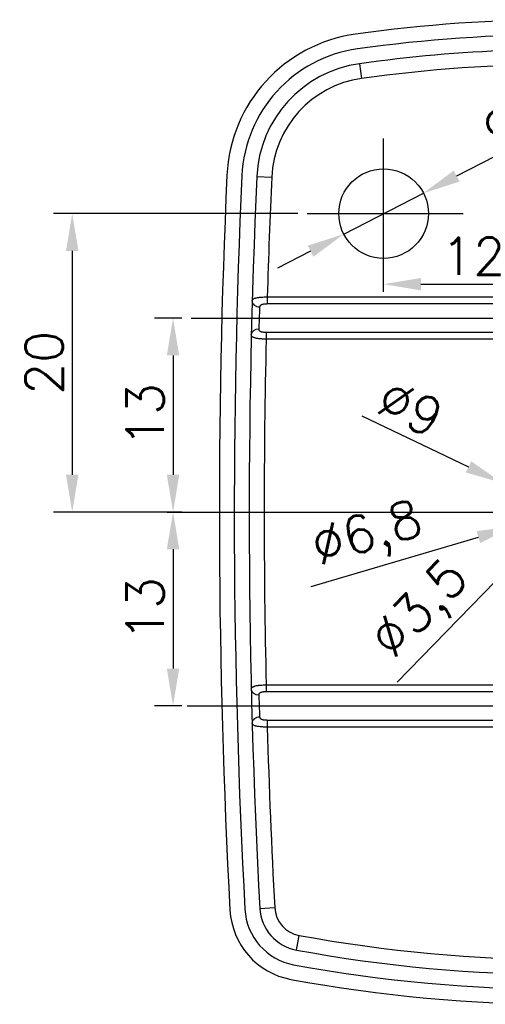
# Model space of a CAD drawing. Header units: millimetres. Extents: x 2231 to 2679, y -254 to 427.
# Tile 7 of 19: x 2572 to 2604, y -124 to -58. Entities that reach past the tile are written whole.
import ezdxf

# ---------------------------------------------------------------- set-up
doc = ezdxf.new("R2010")
doc.units = ezdxf.units.MM
doc.header["$LTSCALE"] = 1.8
doc.header["$MEASUREMENT"] = 0
doc.linetypes.add('CENTER2', pattern=[28.575, 19.05, -3.175, 3.175, -3.175])
for name, color, linetype in [('1轮廓实线层', 7, 'Continuous'), ('3中心线层', 1, 'CENTER2'), ('7标注层', 4, 'Continuous')]:
    doc.layers.add(name, color=color, linetype=linetype)
doc.styles.get("Standard").update_dxf_attribs({"font": 'txt.shx'})
doc.dimstyles.new('ISO-25', dxfattribs={"dimtxt": 2.5, "dimasz": 2.5, "dimexe": 1.25, "dimexo": 0.625, "dimtad": 1, "dimtxsty": 'Standard', "dimcen": 2.5, "dimadec": 0, "dimazin": 0, "dimtfac": 1, "dimtmove": 0, "dimatfit": 3, "dimfxl": 1, "dimarcsym": 0})

# ---------------------------------------------------------------- blocks, each defined once
blk = doc.blocks.new('*D62')
at = {"layer": '7标注层', "color": 0, "lineweight": -2}
for p, q in [((2608.624, -64.69), (2601.586, -68.315)), ((2594.03, -72.208), (2599.364, -69.46)), ((2591.807, -73.353), (2589.585, -74.497))]:
    blk.add_line(p, q, dxfattribs=at)
at = {"layer": '7标注层', "color": 0}
for points in [[(2601.395, -67.945), (2601.777, -68.686), (2599.364, -69.46)], [(2591.998, -73.723), (2591.616, -72.982), (2594.03, -72.208)]]:
    blk.add_solid(points, dxfattribs=at)
at = {"layer": 'Defpoints', "color": 0}
for p in [(2599.364, -69.46), (2594.03, -72.208)]:
    blk.add_point(p, dxfattribs=at)
at = {"layer": '7标注层', "color": 0, "insert": (2605.358, -64.263), "char_height": 2.5, "attachment_point": 5, "rotation": 27.25337}
blk.add_mtext('%%c6', dxfattribs=at)
blk = doc.blocks.new('*D63')
at = {"layer": '7标注层', "color": 0, "lineweight": -2}
for p, q in [((2611.66, -87.788), (2613.403, -85.996)), ((2609.917, -89.58), (2607.476, -92.088)), ((2597.598, -102.243), (2605.733, -93.88))]:
    blk.add_line(p, q, dxfattribs=at)
at = {"layer": '7标注层', "color": 0}
for points in [[(2611.361, -87.497), (2611.959, -88.078), (2609.917, -89.58)], [(2606.032, -94.171), (2605.434, -93.59), (2607.476, -92.088)]]:
    blk.add_solid(points, dxfattribs=at)
at = {"layer": 'Defpoints', "color": 0}
for p in [(2609.917, -89.58), (2607.476, -92.088)]:
    blk.add_point(p, dxfattribs=at)
at = {"layer": '7标注层', "color": 0, "insert": (2599.301, -97.505), "char_height": 2.5, "attachment_point": 5, "rotation": 45.78983}
blk.add_mtext('%%c3,5', dxfattribs=at)
blk = doc.blocks.new('*D64')
at = {"layer": '7标注层', "color": 0, "lineweight": -2}
for p, q in [((2614.353, -89.155), (2616.749, -88.443)), ((2611.956, -89.866), (2605.437, -91.802)), ((2591.857, -95.834), (2603.041, -92.513))]:
    blk.add_line(p, q, dxfattribs=at)
at = {"layer": '7标注层', "color": 0}
for points in [[(2614.234, -88.755), (2614.471, -89.554), (2611.956, -89.866)], [(2603.159, -92.913), (2602.922, -92.114), (2605.437, -91.802)]]:
    blk.add_solid(points, dxfattribs=at)
at = {"layer": 'Defpoints', "color": 0}
for p in [(2611.956, -89.866), (2605.437, -91.802)]:
    blk.add_point(p, dxfattribs=at)
at = {"layer": '7标注层', "color": 0, "insert": (2595.657, -92.532), "char_height": 2.5, "attachment_point": 5, "rotation": 16.53742}
blk.add_mtext('%%c6,8', dxfattribs=at)
blk = doc.blocks.new('*D65')
at = {"layer": '7标注层', "color": 0, "lineweight": -2}
for p, q in [((2595.245, -84.386), (2602.384, -87.808)), ((2612.755, -92.779), (2604.639, -88.889)), ((2615.009, -93.86), (2617.263, -94.94))]:
    blk.add_line(p, q, dxfattribs=at)
at = {"layer": '7标注层', "color": 0}
for points in [[(2602.204, -88.184), (2602.564, -87.433), (2604.639, -88.889)], [(2615.189, -93.484), (2614.829, -94.235), (2612.755, -92.779)]]:
    blk.add_solid(points, dxfattribs=at)
at = {"layer": 'Defpoints', "color": 0}
for p in [(2604.639, -88.889), (2612.755, -92.779)]:
    blk.add_point(p, dxfattribs=at)
at = {"layer": '7标注层', "color": 0, "insert": (2598.498, -83.866), "char_height": 2.5, "attachment_point": 5, "rotation": 334.39001}
blk.add_mtext('%%c9', dxfattribs=at)
blk = doc.blocks.new('*D66')
at = {"layer": '7标注层', "color": 0, "lineweight": -2}
for p, q in [((2583.184, -77.834), (2581.347, -77.834)), ((2582.597, -80.334), (2582.597, -88.334)), ((2583.184, -90.834), (2581.347, -90.834))]:
    blk.add_line(p, q, dxfattribs=at)
at = {"layer": '7标注层', "color": 0}
for points in [[(2583.013, -80.334), (2582.18, -80.334), (2582.597, -77.834)], [(2582.18, -88.334), (2583.013, -88.334), (2582.597, -90.834)]]:
    blk.add_solid(points, dxfattribs=at)
at = {"layer": 'Defpoints', "color": 0}
for p in [(2583.809, -77.834), (2582.597, -90.834), (2583.809, -90.834)]:
    blk.add_point(p, dxfattribs=at)
at = {"layer": '7标注层', "color": 0, "insert": (2580.722, -84.334), "char_height": 2.5, "attachment_point": 5, "rotation": 90}
blk.add_mtext('13', dxfattribs=at)
blk = doc.blocks.new('*D67')
at = {"layer": '7标注层', "color": 0, "lineweight": -2}
for p, q in [((2583.184, -90.834), (2581.347, -90.834)), ((2582.597, -93.334), (2582.597, -101.334)), ((2583.184, -103.834), (2581.347, -103.834))]:
    blk.add_line(p, q, dxfattribs=at)
at = {"layer": '7标注层', "color": 0}
for points in [[(2583.013, -93.334), (2582.18, -93.334), (2582.597, -90.834)], [(2582.18, -101.334), (2583.013, -101.334), (2582.597, -103.834)]]:
    blk.add_solid(points, dxfattribs=at)
at = {"layer": 'Defpoints', "color": 0}
for p in [(2583.809, -90.834), (2582.597, -103.834), (2583.809, -103.834)]:
    blk.add_point(p, dxfattribs=at)
at = {"layer": '7标注层', "color": 0, "insert": (2580.722, -97.334), "char_height": 2.5, "attachment_point": 5, "rotation": 90}
blk.add_mtext('13', dxfattribs=at)
blk = doc.blocks.new('*D71')
at = {"layer": '7标注层', "color": 0, "lineweight": -2}
for p, q in [((2590.962, -70.834), (2574.597, -70.834)), ((2575.847, -73.334), (2575.847, -88.334)), ((2583.184, -90.834), (2574.597, -90.834))]:
    blk.add_line(p, q, dxfattribs=at)
at = {"layer": '7标注层', "color": 0}
for points in [[(2576.263, -73.334), (2575.43, -73.334), (2575.847, -70.834)], [(2575.43, -88.334), (2576.263, -88.334), (2575.847, -90.834)]]:
    blk.add_solid(points, dxfattribs=at)
at = {"layer": 'Defpoints', "color": 0}
for p in [(2591.587, -70.834), (2575.847, -90.834), (2583.809, -90.834)]:
    blk.add_point(p, dxfattribs=at)
at = {"layer": '7标注层', "color": 0, "insert": (2573.972, -80.834), "char_height": 2.5, "attachment_point": 5, "rotation": 90}
blk.add_mtext('20', dxfattribs=at)
blk = doc.blocks.new('*D72')
at = {"layer": '7标注层', "color": 0, "lineweight": -2}
for p, q in [((2596.697, -75.446), (2596.697, -74.313)), ((2608.697, -84.638), (2608.697, -74.313)), ((2599.197, -75.563), (2606.197, -75.563))]:
    blk.add_line(p, q, dxfattribs=at)
at = {"layer": '7标注层', "color": 0}
for points in [[(2599.197, -75.146), (2599.197, -75.98), (2596.697, -75.563)], [(2606.197, -75.98), (2606.197, -75.146), (2608.697, -75.563)]]:
    blk.add_solid(points, dxfattribs=at)
at = {"layer": 'Defpoints', "color": 0}
for p in [(2608.697, -75.563), (2596.697, -76.071), (2608.697, -85.263)]:
    blk.add_point(p, dxfattribs=at)
at = {"layer": '7标注层', "color": 0, "insert": (2602.697, -73.688), "char_height": 2.5, "attachment_point": 5}
blk.add_mtext('12', dxfattribs=at)

msp = doc.modelspace()

# ---------------------------------------------------------------- linework, layer by layer
at = {"layer": '1轮廓实线层'}
for p, q in [((2595.085, -60.784), (2595.224, -61.774)), ((2588.205, -68.345), (2589.204, -68.39)), ((2588.906, -76.42), (2628.488, -76.42)), ((2588.906, -76.42), (2588.906, -76.891)), ((2628.488, -76.891), (2588.906, -76.891)), ((2588.832, -78.777), (2628.562, -78.777)), ((2588.832, -78.777), (2588.832, -79.248)), ((2628.562, -79.248), (2588.832, -79.248)), ((2588.832, -102.42), (2628.562, -102.42)), ((2588.832, -102.42), (2588.832, -102.891)), ((2628.562, -102.891), (2588.832, -102.891)), ((2588.906, -104.777), (2628.488, -104.777)), ((2588.906, -104.777), (2588.906, -105.248)), ((2628.488, -105.248), (2588.906, -105.248)), ((2588.406, -117.407), (2589.405, -117.353)), ((2590.856, -120.196), (2591.038, -119.213))]:
    msp.add_line(p, q, dxfattribs=at)
msp.add_circle((2596.697, -70.834), 3, dxfattribs=at)
for centre, radius, start, end in [((2608.697, -157.834), 100, 82.01637, 97.98363), ((2596.196, -68.706), 10, 97.98363, 177.41172), ((2608.697, -157.834), 99, 82.01637, 97.98363), ((2596.196, -68.706), 9, 97.98363, 177.41172), ((2608.697, -157.834), 98, 92.04671, 97.98363), ((2596.196, -68.706), 8, 97.98363, 177.41172), ((2608.697, -157.834), 97, 82.01637, 97.98363), ((2596.196, -68.706), 7, 97.98363, 177.41172), ((3085.697, -90.834), 500, 177.41172, 183.05867), ((3085.697, -90.834), 499, 177.41172, 183.05867), ((3085.697, -90.834), 498, 177.41172, 183.05867), ((3085.697, -90.834), 497, 177.41172, 178.33805), ((3085.697, -90.834), 497, 178.66423, 181.33577), ((3085.697, -90.834), 497, 181.66195, 183.05867), ((2591.402, -117.246), 4, 183.05867, 259.51076), ((2591.402, -117.246), 3, 183.05867, 259.51076), ((2591.402, -117.246), 2, 183.05867, 259.51076), ((2591.402, -117.246), 5, 183.05867, 259.51076), ((2608.697, -23.834), 97, 259.51076, 280.48924), ((2608.697, -23.834), 98, 259.51076, 280.48924), ((2608.697, -23.834), 99, 259.51076, 280.48924), ((2608.697, -23.834), 100, 259.51076, 280.48924)]:
    msp.add_arc(centre, radius, start, end, dxfattribs=at)
for centre, major_axis, ratio, start_param, end_param in [((2588.397, -76.716), (-0.5, 0.014), 0.745223, 0, 1.59195), ((2588.339, -78.952), (-0.5, 0.012), 0.745261, 4.730192, 6.283185), ((2588.339, -102.716), (-0.5, -0.012), 0.745261, 6.283185, 7.836179), ((2588.397, -104.952), (-0.5, -0.014), 0.745223, 4.691236, 6.283185)]:
    msp.add_ellipse(centre, major_axis=major_axis, ratio=ratio, start_param=start_param, end_param=end_param, dxfattribs=at)
for points, knots in [([(2587.897, -76.702), (2587.898, -76.674), (2587.904, -76.649), (2587.923, -76.614), (2587.93, -76.603), (2587.948, -76.582), (2587.959, -76.572), (2587.977, -76.557), (2587.984, -76.553), (2587.998, -76.543), (2588.019, -76.53), (2588.06, -76.511), (2588.099, -76.497), (2588.129, -76.487), (2588.14, -76.484), (2588.162, -76.478), (2588.173, -76.476), (2588.231, -76.462), (2588.282, -76.453), (2588.364, -76.442), (2588.393, -76.439), (2588.437, -76.435), (2588.452, -76.434), (2588.482, -76.431), (2588.498, -76.43), (2588.574, -76.425), (2588.638, -76.422), (2588.721, -76.42), (2588.737, -76.42), (2588.771, -76.419), (2588.821, -76.419), (2588.872, -76.419), (2588.906, -76.42)], [0, 0, 0, 0, 0.125, 0.125, 0.1875, 0.1875, 0.25, 0.25, 0.28125, 0.28125, 0.3125, 0.375, 0.4375, 0.4375, 0.46875, 0.46875, 0.5, 0.5, 0.625, 0.625, 0.6875, 0.6875, 0.71875, 0.71875, 0.75, 0.75, 0.875, 0.875, 0.90625, 0.90625, 0.9375, 1, 1, 1, 1]), ([(2588.397, -77.089), (2588.395, -77.136), (2588.393, -77.188), (2588.389, -77.272), (2588.388, -77.302), (2588.386, -77.347), (2588.385, -77.363), (2588.384, -77.394), (2588.383, -77.41), (2588.38, -77.49), (2588.378, -77.556), (2588.374, -77.642), (2588.373, -77.66), (2588.372, -77.694), (2588.371, -77.712), (2588.369, -77.764), (2588.366, -77.834), (2588.364, -77.904), (2588.362, -77.956), (2588.361, -77.973), (2588.36, -78.008), (2588.359, -78.026), (2588.356, -78.112), (2588.353, -78.178), (2588.35, -78.258), (2588.35, -78.274), (2588.349, -78.305), (2588.348, -78.321), (2588.346, -78.366), (2588.345, -78.396), (2588.342, -78.48), (2588.34, -78.532), (2588.339, -78.579)], [0, 0, 0, 0, 0.125, 0.125, 0.1875, 0.1875, 0.21875, 0.21875, 0.25, 0.25, 0.375, 0.375, 0.40625, 0.40625, 0.4375, 0.4375, 0.5, 0.5625, 0.5625, 0.59375, 0.59375, 0.625, 0.625, 0.75, 0.75, 0.78125, 0.78125, 0.8125, 0.8125, 0.875, 0.875, 1, 1, 1, 1]), ([(2588.906, -76.891), (2588.876, -76.891), (2588.846, -76.892), (2588.787, -76.894), (2588.758, -76.896), (2588.715, -76.9), (2588.701, -76.902), (2588.673, -76.905), (2588.659, -76.907), (2588.618, -76.914), (2588.592, -76.92), (2588.555, -76.93), (2588.543, -76.934), (2588.52, -76.942), (2588.509, -76.947), (2588.478, -76.961), (2588.46, -76.973), (2588.437, -76.993), (2588.43, -77.001), (2588.419, -77.016), (2588.414, -77.024), (2588.406, -77.041), (2588.403, -77.05), (2588.399, -77.069), (2588.397, -77.079), (2588.397, -77.089)], [0, 0, 0, 0, 0.125, 0.125, 0.25, 0.25, 0.3125, 0.3125, 0.375, 0.375, 0.5, 0.5, 0.5625, 0.5625, 0.625, 0.625, 0.75, 0.75, 0.8125, 0.8125, 0.875, 0.875, 0.9375, 0.9375, 1, 1, 1, 1]), ([(2588.832, -79.248), (2588.764, -79.247), (2588.698, -79.245), (2588.6, -79.241), (2588.567, -79.239), (2588.519, -79.235), (2588.503, -79.234), (2588.472, -79.232), (2588.456, -79.23), (2588.379, -79.223), (2588.321, -79.216), (2588.252, -79.205), (2588.239, -79.203), (2588.212, -79.198), (2588.174, -79.191), (2588.114, -79.177), (2588.071, -79.164), (2588.04, -79.154), (2588.03, -79.15), (2588.011, -79.143), (2588.002, -79.139), (2587.958, -79.119), (2587.929, -79.102), (2587.9, -79.077), (2587.894, -79.072), (2587.884, -79.061), (2587.87, -79.046), (2587.853, -79.017), (2587.845, -78.993), (2587.839, -78.967), (2587.838, -78.954), (2587.839, -78.94)], [0, 0, 0, 0, 0.125, 0.125, 0.1875, 0.1875, 0.21875, 0.21875, 0.25, 0.25, 0.375, 0.375, 0.40625, 0.40625, 0.4375, 0.5, 0.5625, 0.5625, 0.59375, 0.59375, 0.625, 0.625, 0.75, 0.75, 0.78125, 0.78125, 0.8125, 0.875, 0.9375, 0.9375, 1, 1, 1, 1]), ([(2588.339, -78.579), (2588.338, -78.589), (2588.339, -78.599), (2588.341, -78.617), (2588.346, -78.635), (2588.354, -78.651), (2588.362, -78.663), (2588.365, -78.667), (2588.371, -78.674), (2588.374, -78.678), (2588.392, -78.695), (2588.409, -78.706), (2588.44, -78.722), (2588.451, -78.726), (2588.473, -78.734), (2588.497, -78.742), (2588.522, -78.748), (2588.548, -78.754), (2588.561, -78.756), (2588.601, -78.763), (2588.629, -78.766), (2588.672, -78.77), (2588.686, -78.772), (2588.715, -78.774), (2588.729, -78.774), (2588.773, -78.776), (2588.802, -78.777), (2588.832, -78.777)], [0, 0, 0, 0, 0.0625, 0.0625, 0.125, 0.1875, 0.1875, 0.21875, 0.21875, 0.25, 0.25, 0.375, 0.375, 0.4375, 0.4375, 0.5, 0.5625, 0.5625, 0.625, 0.625, 0.75, 0.75, 0.8125, 0.8125, 0.875, 0.875, 1, 1, 1, 1]), ([(2587.839, -102.728), (2587.838, -102.7), (2587.843, -102.675), (2587.86, -102.64), (2587.867, -102.628), (2587.884, -102.607), (2587.894, -102.596), (2587.917, -102.576), (2587.93, -102.567), (2587.96, -102.549), (2587.992, -102.533), (2588.029, -102.518), (2588.06, -102.508), (2588.07, -102.504), (2588.092, -102.498), (2588.103, -102.495), (2588.16, -102.48), (2588.21, -102.469), (2588.279, -102.459), (2588.292, -102.457), (2588.321, -102.453), (2588.335, -102.451), (2588.379, -102.445), (2588.409, -102.442), (2588.501, -102.433), (2588.565, -102.429), (2588.647, -102.425), (2588.664, -102.424), (2588.697, -102.423), (2588.747, -102.421), (2588.798, -102.42), (2588.832, -102.42)], [0, 0, 0, 0, 0.125, 0.125, 0.1875, 0.1875, 0.25, 0.25, 0.3125, 0.3125, 0.375, 0.4375, 0.4375, 0.46875, 0.46875, 0.5, 0.5, 0.625, 0.625, 0.65625, 0.65625, 0.6875, 0.6875, 0.75, 0.75, 0.875, 0.875, 0.90625, 0.90625, 0.9375, 1, 1, 1, 1]), ([(2588.832, -102.891), (2588.802, -102.891), (2588.773, -102.892), (2588.714, -102.894), (2588.686, -102.896), (2588.643, -102.9), (2588.629, -102.902), (2588.601, -102.905), (2588.588, -102.907), (2588.547, -102.914), (2588.522, -102.919), (2588.485, -102.93), (2588.473, -102.933), (2588.451, -102.942), (2588.44, -102.946), (2588.41, -102.961), (2588.392, -102.973), (2588.371, -102.993), (2588.365, -103.001), (2588.355, -103.016), (2588.35, -103.024), (2588.344, -103.041), (2588.341, -103.051), (2588.339, -103.069), (2588.338, -103.079), (2588.339, -103.089)], [0, 0, 0, 0, 0.125, 0.125, 0.25, 0.25, 0.3125, 0.3125, 0.375, 0.375, 0.5, 0.5, 0.5625, 0.5625, 0.625, 0.625, 0.75, 0.75, 0.8125, 0.8125, 0.875, 0.875, 0.9375, 0.9375, 1, 1, 1, 1]), ([(2588.339, -103.089), (2588.34, -103.136), (2588.342, -103.188), (2588.345, -103.272), (2588.346, -103.302), (2588.348, -103.347), (2588.349, -103.363), (2588.35, -103.394), (2588.35, -103.41), (2588.353, -103.49), (2588.356, -103.556), (2588.359, -103.642), (2588.36, -103.66), (2588.361, -103.695), (2588.362, -103.712), (2588.364, -103.764), (2588.366, -103.834), (2588.369, -103.904), (2588.371, -103.956), (2588.372, -103.974), (2588.373, -104.008), (2588.374, -104.026), (2588.378, -104.112), (2588.38, -104.178), (2588.383, -104.258), (2588.384, -104.274), (2588.385, -104.305), (2588.386, -104.321), (2588.388, -104.366), (2588.389, -104.396), (2588.393, -104.48), (2588.395, -104.532), (2588.397, -104.579)], [0, 0, 0, 0, 0.125, 0.125, 0.1875, 0.1875, 0.21875, 0.21875, 0.25, 0.25, 0.375, 0.375, 0.40625, 0.40625, 0.4375, 0.4375, 0.5, 0.5625, 0.5625, 0.59375, 0.59375, 0.625, 0.625, 0.75, 0.75, 0.78125, 0.78125, 0.8125, 0.8125, 0.875, 0.875, 1, 1, 1, 1]), ([(2588.397, -104.579), (2588.397, -104.589), (2588.399, -104.599), (2588.403, -104.618), (2588.409, -104.635), (2588.419, -104.652), (2588.427, -104.663), (2588.43, -104.667), (2588.437, -104.674), (2588.441, -104.678), (2588.459, -104.695), (2588.477, -104.706), (2588.519, -104.726), (2588.542, -104.734), (2588.579, -104.745), (2588.592, -104.748), (2588.619, -104.754), (2588.632, -104.756), (2588.673, -104.763), (2588.701, -104.766), (2588.744, -104.77), (2588.758, -104.771), (2588.788, -104.773), (2588.802, -104.774), (2588.846, -104.776), (2588.876, -104.777), (2588.906, -104.777)], [0, 0, 0, 0, 0.0625, 0.0625, 0.125, 0.1875, 0.1875, 0.21875, 0.21875, 0.25, 0.25, 0.375, 0.375, 0.5, 0.5, 0.5625, 0.5625, 0.625, 0.625, 0.75, 0.75, 0.8125, 0.8125, 0.875, 0.875, 1, 1, 1, 1]), ([(2588.906, -105.248), (2588.838, -105.249), (2588.771, -105.249), (2588.673, -105.247), (2588.64, -105.246), (2588.592, -105.244), (2588.576, -105.243), (2588.544, -105.241), (2588.529, -105.24), (2588.452, -105.235), (2588.393, -105.229), (2588.324, -105.22), (2588.31, -105.218), (2588.284, -105.214), (2588.244, -105.208), (2588.184, -105.195), (2588.14, -105.184), (2588.109, -105.174), (2588.099, -105.171), (2588.08, -105.164), (2588.07, -105.16), (2588.026, -105.142), (2587.996, -105.125), (2587.959, -105.096), (2587.949, -105.086), (2587.93, -105.065), (2587.923, -105.054), (2587.904, -105.019), (2587.898, -104.994), (2587.897, -104.966)], [0, 0, 0, 0, 0.125, 0.125, 0.1875, 0.1875, 0.21875, 0.21875, 0.25, 0.25, 0.375, 0.375, 0.40625, 0.40625, 0.4375, 0.5, 0.5625, 0.5625, 0.59375, 0.59375, 0.625, 0.625, 0.75, 0.75, 0.8125, 0.8125, 0.875, 0.875, 1, 1, 1, 1])]:
    msp.add_open_spline(points, degree=3, knots=knots, dxfattribs=at)
at = {"layer": '3中心线层'}
for p, q in [((2596.697, -76.071), (2596.697, -65.807)), ((2591.587, -70.834), (2602.03, -70.834)), ((2583.809, -77.834), (2634.661, -77.834)), ((2582.205, -90.834), (2634.438, -90.834)), ((2583.536, -103.834), (2633.501, -103.834))]:
    msp.add_line(p, q, dxfattribs=at)

# ---------------------------------------------------------------- dimensions: what is measured, and where the dimension line sits
at = {"layer": '7标注层'}
for p1, p2, override, picture, middle in [((2594.03, -72.208), (2599.364, -69.46), {"dimgap": 0.625, "dimtad": 1, "dimtih": 0, "dimtoh": 0, "dimdec": 2, "dimlfac": 1, "dimpost": '', "dimcen": 0, "dimse1": 0, "dimse2": 0, "dimsd1": 0, "dimsd2": 0, "dimtix": 0, "dimtofl": 1, "dimatfit": 0}, '*D62', (2602.521, -67.834)), ((2612.755, -92.779), (2604.639, -88.889), {"dimcen": 0, "dimatfit": 0}, '*D65', (2601.929, -87.59)), ((2609.917, -89.58), (2607.476, -92.088), {"dimcen": 0, "dimatfit": 0}, '*D63', (2603.21, -96.474)), ((2611.956, -89.866), (2605.437, -91.802), {"dimcen": 0, "dimatfit": 0}, '*D64', (2598.748, -93.788))]:
    dim = msp.add_diameter_dim_2p(p1=p1, p2=p2, dimstyle='ISO-25', override=override, dxfattribs=at)
    dim.commit()
    dim.dimension.update_dxf_attribs({"geometry": picture, "text_midpoint": middle, "dimtype": 163})
for base, p1, p2, picture, middle in [((2575.847, -90.834), (2591.587, -70.834), (2583.809, -90.834), '*D71', (2573.972, -80.834)), ((2582.597, -90.834), (2583.809, -77.834), (2583.809, -90.834), '*D66', (2580.722, -84.334)), ((2582.597, -103.834), (2583.809, -90.834), (2583.809, -103.834), '*D67', (2580.722, -97.334))]:
    dim = msp.add_linear_dim(base=base, p1=p1, p2=p2, angle=90, dimstyle='ISO-25', override={"dimpost": '<>'}, dxfattribs=at)
    dim.commit()
    dim.dimension.update_dxf_attribs({"geometry": picture, "text_midpoint": middle})
dim = msp.add_linear_dim(base=(2608.697, -75.563), p1=(2596.697, -76.071), p2=(2608.697, -85.263), dimstyle='ISO-25', override={"dimpost": '<>'}, dxfattribs=at)
dim.commit()
dim.dimension.update_dxf_attribs({"geometry": '*D72', "text_midpoint": (2602.697, -73.688)})

doc.saveas('drawing.dxf')
